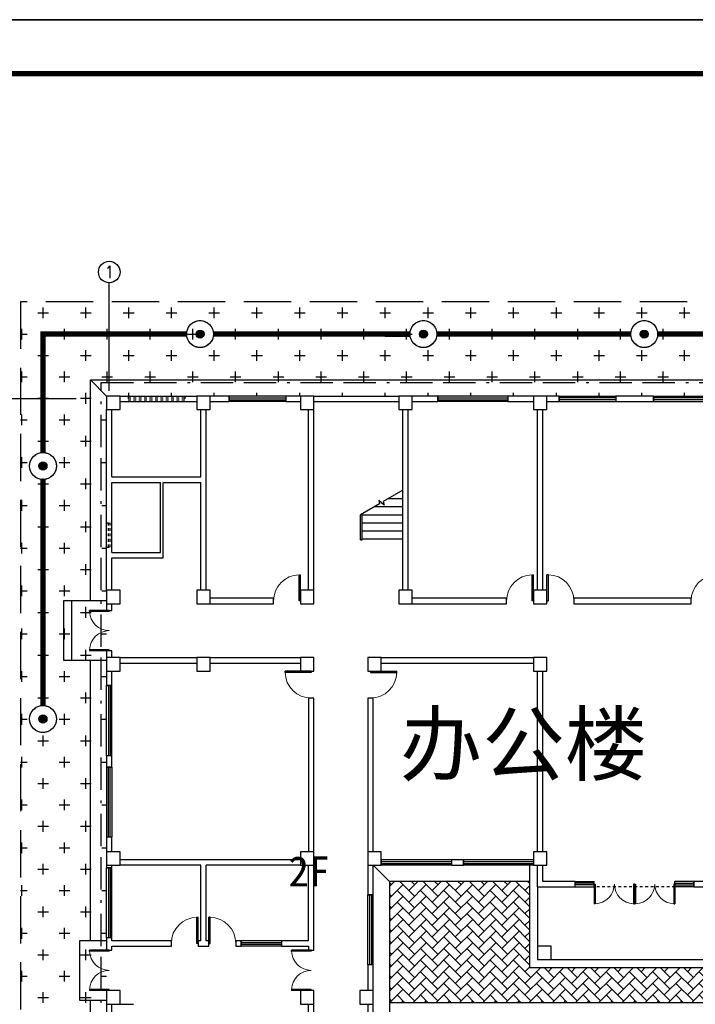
# Model space of a CAD drawing. Extents: x 499396 to 499732, y 3804753 to 3804872.
# Tile 4 of 40: x 499443 to 499468, y 3804835 to 3804872. Entities that reach past the tile are written whole.
import ezdxf
from ezdxf.enums import TextEntityAlignment as Align

# ---------------------------------------------------------------- set-up
doc = ezdxf.new("R2010")
doc.units = 0
for name, pattern in [('CENTER', [2, 1.25, -0.25, 0.25, -0.25]), ('DASH', [0.35, 0.25, -0.1]), ('X8', [18, 6, -2, 6, -2, 0, -2])]:
    doc.linetypes.add(name, pattern=pattern)
doc.layers.get('0').update_dxf_attribs({"linetype": 'CONTINUOUS'})
for name, color, linetype in [('AXIS', 3, 'CONTINUOUS'), ('AXIS_TEXT', 7, 'CONTINUOUS'), ('COLUMN', 9, 'CONTINUOUS'), ('daoluzhongxian', 8, 'CONTINUOUS'), ('DIM_SYMB', 3, 'CONTINUOUS'), ('EQUIP-照明', 3, 'CONTINUOUS'), ('LATRINE', 6, 'CONTINUOUS'), ('PUB_DIM', 3, 'CONTINUOUS'), ('PUB_TITLE', 4, 'CONTINUOUS'), ('RAIL', 163, 'CONTINUOUS'), ('STAIR', 3, 'CONTINUOUS'), ('WALL', 2, 'CONTINUOUS'), ('WINDOW', 4, 'CONTINUOUS'), ('x细线', 135, 'CONTINUOUS'), ('可见线', 3, 'CONTINUOUS'), ('填充', 251, 'CENTER'), ('建筑红线', 1, 'CONTINUOUS'), ('用地红线', 1, 'CONTINUOUS'), ('绿地', 84, 'CONTINUOUS'), ('道路1', 4, 'CONTINUOUS')]:
    doc.layers.add(name, color=color, linetype=linetype)
doc.styles.add('_TCH_AXIS', font='COMPLEX', dxfattribs={"bigfont": 'GBCBIG'})
doc.styles.add('_TEL_DIM', font='SIMPLEX', dxfattribs={"width": 0.8, "height": 3.5, "bigfont": 'HZTXT'})
doc.styles.add('COMPLEX', font='COMPLEX')
doc.styles.add('黑体', font='simhei.ttf')

# ---------------------------------------------------------------- blocks, each defined once
blk = doc.blocks.new('$TCHSYS$WIN2D')
for p, q in [((-0.5, 0.5), (0.5, 0.5)), ((-0.5, 0.5), (-0.5, -0.5)), ((0.5, 0.5), (0.5, -0.5)), ((0.5, 0.167), (-0.5, 0.167)), ((0.5, -0.167), (-0.5, -0.167)), ((-0.5, -0.5), (0.5, -0.5))]:
    blk.add_line(p, q)
blk = doc.blocks.new('$DorLib2D$00000001')
for p, q in [((0.45, 0.975), (0.5, 0.975)), ((0.45, 0), (0.45, 0.975)), ((0.5, 0), (0.5, 0.975)), ((0.5, 0), (0.45, 0))]:
    blk.add_line(p, q)
at = {"lineweight": 13}
blk.add_arc((0.475, 0), 0.975, 91.4693, 180, dxfattribs=at)
blk = doc.blocks.new('$DorLib2D$00000002')
for p, q in [((-0.5, 0), (-0.5, 0.4875)), ((-0.475, 0.4875), (-0.5, 0.4875)), ((-0.475, 0), (-0.475, 0.4875)), ((0.475, 0), (0.475, 0.4875)), ((0.475, 0.4875), (0.5, 0.4875)), ((0.5, 0), (0.5, 0.4875)), ((-0.5, 0), (-0.475, 0)), ((0.5, 0), (0.475, 0))]:
    blk.add_line(p, q)
at = {"lineweight": 13}
for centre, start, end in [((-0.4875, 0), 0, 88.53072), ((0.4875, 0), 91.46928, 180)]:
    blk.add_arc(centre, 0.4875, start, end, dxfattribs=at)
blk = doc.blocks.new('_FZHK')
blk.add_lwpolyline([(-0.5, -0.5), (0.5, -0.5), (0.5, 0.5), (-0.5, 0.5)], close=True)
blk = doc.blocks.new('_AXISO')
blk.add_circle((0, 0), 0.5)
at = {"layer": 'AXIS_TEXT', "style": 'COMPLEX', "width": 1.041667}
blk.add_attdef('A', text='', height=0.56, dxfattribs=at).set_placement((-0.25, -0.28), (0.25, -0.28), align=Align.FIT)
blk = doc.blocks.new('444444444444GGGGGG')
at = {"layer": 'AXIS'}
for p, q in [((745152, 555612), (745152, 559612)), ((775152, 555612), (775152, 559612)), ((743919, 555311), (739919, 555311)), ((775451, 555311), (779451, 555311)), ((745152, 529986), (745152, 525986)), ((775152, 529986), (775152, 525986)), ((743919, 528111), (739919, 528111)), ((775451, 528111), (779451, 528111))]:
    blk.add_line(p, q, dxfattribs=at)
at = {"layer": 'DIM_SYMB'}
for points in [[(755264, 549961, 0, 0, 0), (755264, 551011, 80, 0, 0), (755264, 551311, 0, 0, 0)], [(770764, 549961, 0, 0, 0), (770764, 551011, 80, 0, 0), (770764, 551311, 0, 0, 0)]]:
    blk.add_lwpolyline(points, format="xyseb", dxfattribs=at)
at = {"layer": 'LATRINE'}
for p, q in [((745052, 555411), (744452, 556011)), ((775852, 556011), (775252, 555411)), ((755552, 537411), (754952, 538011)), ((775852, 537411), (775252, 538011)), ((744452, 527411), (745052, 528011)), ((755552, 527411), (754952, 528011))]:
    blk.add_line(p, q, dxfattribs=at)
for points in [[(744452, 547811), (744452, 556011), (775852, 556011), (775852, 548111)], [(744452, 535211), (744452, 545611)], [(775852, 545311), (775852, 537411), (768552, 537411)], [(760752, 537411), (755552, 537411), (755552, 527411), (754702, 527411)], [(744452, 535211), (744452, 536159)], [(752502, 527411), (744452, 527411), (744452, 533009)]]:
    blk.add_lwpolyline(points, dxfattribs=at)
at = {"layer": 'PUB_DIM'}
for p, q in [((775252, 548111), (777652, 548111)), ((777652, 545611), (777652, 548111)), ((775252, 547811), (777352, 547811)), ((777352, 545611), (777352, 547811)), ((775252, 545611), (776152, 545611)), ((775902, 545611), (777412, 545611)), ((777352, 545611), (777652, 545611))]:
    blk.add_line(p, q, dxfattribs=at)
for points in [[(743752, 547811), (743452, 547811), (743452, 545611), (743752, 545611)], [(745052, 547811), (743752, 547811), (743752, 545611), (745052, 545611)], [(760752, 538011), (760752, 534211), (768552, 534211), (768552, 538011)], [(761052, 537211), (761052, 534511), (768252, 534511), (768252, 537211)], [(745052, 535211), (744052, 535211), (744052, 533009), (745052, 533009)], [(752502, 528011), (752502, 526711), (754702, 526711), (754702, 528011)], [(752502, 526711), (752502, 526411), (754702, 526411), (754702, 526711)]]:
    blk.add_lwpolyline(points, dxfattribs=at)
at = {"layer": 'STAIR'}
for p, q in [((756052, 551916), (755325, 551496)), ((756044, 551911), (756052, 551911)), ((756052, 550111), (756052, 551916)), ((771552, 551916), (770825, 551496)), ((771544, 551911), (771552, 551911)), ((771552, 550111), (771552, 551916)), ((755360, 551366), (755154, 551539)), ((755154, 551539), (755187, 551416)), ((755325, 551496), (755360, 551366)), ((755524, 551611), (756052, 551611)), ((770860, 551366), (770654, 551539)), ((770654, 551539), (770687, 551416)), ((770825, 551496), (770860, 551366)), ((771024, 551611), (771552, 551611)), ((755187, 551416), (754477, 551006)), ((755005, 551311), (756052, 551311)), ((770687, 551416), (769977, 551006)), ((770505, 551311), (771552, 551311)), ((754477, 550111), (754477, 551006)), ((754477, 550081), (754477, 551006)), ((754537, 550081), (754537, 551041)), ((754537, 551011), (756052, 551011)), ((769977, 550111), (769977, 551006)), ((769977, 550081), (769977, 551006)), ((770037, 550081), (770037, 551041)), ((770037, 551011), (771552, 551011)), ((754537, 550711), (756052, 550711)), ((754537, 550411), (756052, 550411)), ((770037, 550711), (771552, 550711)), ((770037, 550411), (771552, 550411)), ((754477, 550081), (754537, 550081)), ((754537, 550111), (756052, 550111)), ((769977, 550081), (770037, 550081)), ((770037, 550111), (771552, 550111))]:
    blk.add_line(p, q, dxfattribs=at)
at = {"layer": 'WALL'}
for p, q in [((745552, 555411), (748402, 555411)), ((745552, 555211), (748402, 555211)), ((749602, 555411), (748902, 555411)), ((748902, 555211), (749602, 555211)), ((749602, 555211), (749602, 555411)), ((752252, 555411), (751702, 555411)), ((751702, 555411), (751702, 555211)), ((751702, 555211), (752252, 555211)), ((752752, 555411), (755902, 555411)), ((752752, 555211), (755902, 555211)), ((757352, 555411), (756402, 555411)), ((756402, 555211), (757352, 555211)), ((757352, 555211), (757352, 555411)), ((760902, 555411), (759952, 555411)), ((759952, 555411), (759952, 555211)), ((759952, 555211), (760902, 555211)), ((761852, 555411), (761402, 555411)), ((761402, 555211), (761852, 555211)), ((761852, 555211), (761852, 555411)), ((765352, 555411), (763952, 555411)), ((763952, 555411), (763952, 555211)), ((763952, 555211), (765352, 555211)), ((765352, 555211), (765352, 555411)), ((767752, 555411), (767452, 555411)), ((767452, 555411), (767452, 555211)), ((767452, 555211), (767752, 555211)), ((768252, 555411), (771252, 555411)), ((768252, 555211), (771252, 555211)), ((772352, 555411), (771752, 555411)), ((771752, 555211), (772352, 555211)), ((772352, 555211), (772352, 555411)), ((774752, 555411), (774452, 555411)), ((774452, 555411), (774452, 555211)), ((774452, 555211), (774752, 555211)), ((745052, 552311), (745052, 554911)), ((745252, 552411), (745252, 554911)), ((748552, 552411), (748552, 554911)), ((748752, 552311), (748752, 554911)), ((752552, 548211), (752552, 554911)), ((752752, 548211), (752752, 554911)), ((756052, 548211), (756052, 554911)), ((756252, 548211), (756252, 554911)), ((761052, 548211), (761052, 554911)), ((761252, 548211), (761252, 554911)), ((768052, 548211), (768052, 554911)), ((768252, 548211), (768252, 554911)), ((771552, 548211), (771552, 554911)), ((771752, 548211), (771752, 554911)), ((775052, 554911), (775052, 548211)), ((775252, 554911), (775252, 548211)), ((745052, 549511), (745052, 552311)), ((745252, 552411), (747152, 552411)), ((745252, 552211), (747052, 552211)), ((745252, 549611), (745252, 552211)), ((747052, 549611), (747052, 552211)), ((747152, 552411), (748552, 552411)), ((747152, 552211), (748552, 552211)), ((747152, 549411), (747152, 552211)), ((748552, 548211), (748552, 552211)), ((748752, 548211), (748752, 552311)), ((745052, 548211), (745052, 549511)), ((745252, 549611), (747052, 549611)), ((745252, 548211), (745252, 549411)), ((745252, 549411), (747152, 549411)), ((751252, 547911), (748902, 547911)), ((751252, 547711), (751252, 547911)), ((759902, 547911), (756402, 547911)), ((759902, 547711), (759902, 547911)), ((766752, 547911), (762402, 547911)), ((762402, 547911), (762402, 547711)), ((766752, 547711), (766752, 547911)), ((773739, 547911), (771752, 547911)), ((773739, 547711), (773739, 547911)), ((774752, 547911), (774739, 547911)), ((774739, 547911), (774739, 547711)), ((745052, 547711), (745052, 547461)), ((745052, 547461), (745252, 547461)), ((745252, 547461), (745252, 547711)), ((748902, 547711), (751252, 547711)), ((756402, 547711), (759902, 547711)), ((762402, 547711), (766752, 547711)), ((771752, 547711), (773739, 547711)), ((774739, 547711), (774752, 547711)), ((775052, 547711), (775052, 547461)), ((775052, 547461), (775252, 547461)), ((775252, 547461), (775252, 547711)), ((745252, 545961), (745052, 545961)), ((745052, 545961), (745052, 545711)), ((745252, 545711), (745252, 545961)), ((745552, 545711), (748402, 545711)), ((748902, 545711), (752252, 545711)), ((755252, 545711), (760902, 545711)), ((771402, 545711), (769402, 545711)), ((769402, 545711), (769402, 545511)), ((773752, 545711), (771902, 545711)), ((773752, 545511), (773752, 545711)), ((775252, 545961), (775052, 545961)), ((775052, 545961), (775052, 545711)), ((775252, 545711), (775252, 545961)), ((745552, 545511), (748402, 545511)), ((748902, 545511), (752252, 545511)), ((755252, 545511), (760902, 545511)), ((769402, 545511), (771402, 545511)), ((771902, 545511), (773752, 545511)), ((745052, 545211), (745052, 544672)), ((745252, 544672), (745252, 545211)), ((761052, 538511), (761052, 545211)), ((761252, 538511), (761252, 545211)), ((768052, 538511), (768052, 545211)), ((768252, 538511), (768252, 545211)), ((771552, 538511), (771552, 545211)), ((771752, 538511), (771752, 545211)), ((775052, 545211), (775052, 538511)), ((775252, 545211), (775252, 538511)), ((745052, 544672), (745252, 544672)), ((752752, 544211), (752552, 544211)), ((752552, 544211), (752552, 538511)), ((752752, 538511), (752752, 544211)), ((754952, 544211), (754752, 544211)), ((754752, 544211), (754752, 538511)), ((754952, 538511), (754952, 544211)), ((745252, 542072), (745052, 542072)), ((745052, 542072), (745052, 541651)), ((745252, 541651), (745252, 542072)), ((745052, 541651), (745252, 541651)), ((745252, 539051), (745052, 539051)), ((745052, 539051), (745052, 538511)), ((745252, 538511), (745252, 539051)), ((745052, 538011), (745052, 537911)), ((745252, 537911), (745252, 538011)), ((748652, 538211), (745552, 538211)), ((748552, 538011), (745552, 538011)), ((748552, 535211), (748552, 538011)), ((752252, 538211), (748652, 538211)), ((752252, 538011), (748752, 538011)), ((748752, 535211), (748752, 538011)), ((752552, 535211), (752552, 538011)), ((752752, 535111), (752752, 538011)), ((754752, 538011), (754752, 536911)), ((754952, 536911), (754952, 538011)), ((758302, 538211), (757852, 538211)), ((757852, 538211), (757852, 538011)), ((757852, 538011), (758302, 538011)), ((758302, 538011), (758302, 538211)), ((761052, 537211), (761052, 538011)), ((761252, 537411), (761252, 538011)), ((768052, 537411), (768052, 538011)), ((768252, 537211), (768252, 538011)), ((768702, 538211), (768402, 538211)), ((768402, 538011), (768702, 538011)), ((768702, 538011), (768702, 538211)), ((771402, 538211), (771302, 538211)), ((771302, 538211), (771302, 538011)), ((771302, 538011), (771402, 538011)), ((774752, 538211), (774502, 538211)), ((774502, 538211), (774502, 538011)), ((774502, 538011), (774752, 538011)), ((745052, 537911), (745252, 537911)), ((762452, 537411), (761252, 537411)), ((762452, 537211), (762452, 537411)), ((768052, 537411), (766852, 537411)), ((766852, 537411), (766852, 537211)), ((754752, 536911), (754952, 536911)), ((761052, 537211), (762452, 537211)), ((766852, 537211), (768252, 537211)), ((745252, 535311), (745052, 535311)), ((745052, 535311), (745052, 535111)), ((745052, 535111), (745052, 534861)), ((745252, 535211), (745252, 535311)), ((747457, 535211), (745252, 535211)), ((747457, 535011), (747457, 535211)), ((748552, 535211), (748457, 535211)), ((748457, 535211), (748457, 535011)), ((748847, 535211), (748752, 535211)), ((748847, 535011), (748847, 535211)), ((750047, 535211), (749847, 535211)), ((749847, 535211), (749847, 535011)), ((750047, 535011), (750047, 535211)), ((752552, 535211), (751547, 535211)), ((751547, 535211), (751547, 535011)), ((752752, 534861), (752752, 535111)), ((745052, 534861), (745252, 534861)), ((745252, 534861), (745252, 535011)), ((745252, 535011), (747457, 535011)), ((748457, 535011), (748652, 535011)), ((748652, 535011), (748847, 535011)), ((749847, 535011), (750047, 535011)), ((751547, 535011), (752552, 535011)), ((752552, 535011), (752552, 534861)), ((752552, 534861), (752752, 534861)), ((754952, 534311), (754752, 534311)), ((754752, 534311), (754752, 533361)), ((754952, 533361), (754952, 534311)), ((745052, 532861), (745052, 532011)), ((745252, 532011), (745252, 532861)), ((745552, 532861), (746052, 532861)), ((752552, 528511), (752552, 532861)), ((752752, 528511), (752752, 532861)), ((754752, 532861), (754752, 531911)), ((754952, 531911), (754952, 532861)), ((745052, 532011), (745252, 532011)), ((754752, 531911), (754952, 531911)), ((745252, 529411), (745052, 529411)), ((745052, 529411), (745052, 528511)), ((745252, 528511), (745252, 529411)), ((754952, 529311), (754752, 529311)), ((754752, 529311), (754752, 528511)), ((754952, 528511), (754952, 529311)), ((746052, 528211), (745552, 528211)), ((746052, 528011), (746052, 528211)), ((749152, 528211), (748652, 528211)), ((748652, 528211), (748652, 528011)), ((749152, 528011), (749152, 528211)), ((752252, 528211), (751752, 528211)), ((751752, 528211), (751752, 528011)), ((752852, 528211), (752752, 528211)), ((752852, 528011), (752852, 528211)), ((754452, 528211), (754352, 528211)), ((754352, 528211), (754352, 528011)), ((745552, 528011), (746052, 528011)), ((748652, 528011), (749152, 528011)), ((751752, 528011), (752252, 528011)), ((752752, 528011), (752852, 528011)), ((754352, 528011), (754452, 528011))]:
    blk.add_line(p, q, dxfattribs=at)
at = {"layer": 'WINDOW', "linetype": 'DASH'}
for p, q in [((745852, 555411, 900), (745852, 555211, 900)), ((745852, 555344, 900), (747952, 555344, 900)), ((745852, 555278, 900), (747952, 555278, 900)), ((747952, 555411, 900), (747952, 555211, 900)), ((745052, 550711, 900), (745252, 550711, 900)), ((745119, 549811, 900), (745119, 550711, 900)), ((745185, 549811, 900), (745185, 550711, 900)), ((745052, 549811, 900), (745252, 549811, 900))]:
    blk.add_line(p, q, dxfattribs=at)
at = {"layer": 'x细线'}
blk.add_line((776152, 545611), (777352, 545611), dxfattribs=at)
at = {"layer": '可见线'}
for p, q in [((775982, 545811), (775982, 545811)), ((775252, 545311), (776152, 545311)), ((775902, 545311), (775902, 541911)), ((776152, 545611), (776152, 541911)), ((777352, 545611), (777352, 541911)), ((777602, 545611), (777602, 541911)), ((776152, 542011), (777352, 542011)), ((775902, 541911), (776152, 541911)), ((777352, 541911), (777602, 541911))]:
    blk.add_line(p, q, dxfattribs=at)
at = {"layer": '填充'}
blk.add_line((766152, 537211), (763152, 537211), dxfattribs=at)
at = {"layer": 'AXIS'}
ref = blk.add_blockref('_AXISO', (745152, 560012), dxfattribs=dict(at, xscale=800, yscale=800, zscale=800))
ref.add_attrib('A', '1', dxfattribs={"layer": 'AXIS_TEXT', "ltscale": 10, "height": 449, "style": '_TCH_AXIS', "width": 1.736434}).set_placement((744985, 559788), (745319, 559788), align=Align.FIT)
ref = blk.add_blockref('_AXISO', (775152, 560012), dxfattribs=dict(at, xscale=800, yscale=800, zscale=800))
ref.add_attrib('A', '2', dxfattribs={"layer": 'AXIS_TEXT', "ltscale": 10, "height": 451, "style": '_TCH_AXIS', "width": 1.103448}).set_placement((774986, 559787), (775318, 559787), align=Align.FIT)
ref = blk.add_blockref('_AXISO', (739519, 555311), dxfattribs=dict(at, xscale=800, yscale=800, zscale=800))
ref.add_attrib('A', 'G', dxfattribs={"layer": 'AXIS_TEXT', "ltscale": 10, "height": 452, "style": '_TCH_AXIS', "width": 0.853333}).set_placement((739354, 555085), (739685, 555085), align=Align.FIT)
ref = blk.add_blockref('_AXISO', (779851, 555311), dxfattribs=dict(at, xscale=800, yscale=800, zscale=800))
ref.add_attrib('A', 'G', dxfattribs={"layer": 'AXIS_TEXT', "ltscale": 10, "height": 452, "style": '_TCH_AXIS', "width": 0.853333}).set_placement((779686, 555085), (780016, 555085), align=Align.FIT)
ref = blk.add_blockref('_AXISO', (739519, 528111), dxfattribs=dict(at, xscale=800, yscale=800, zscale=800))
ref.add_attrib('A', 'A', dxfattribs={"layer": 'AXIS_TEXT', "ltscale": 10, "height": 450, "style": '_TCH_AXIS', "width": 0.863198}).set_placement((739353, 527886), (739686, 527886), align=Align.FIT)
ref = blk.add_blockref('_AXISO', (779851, 528111), dxfattribs=dict(at, xscale=800, yscale=800, zscale=800))
ref.add_attrib('A', 'A', dxfattribs={"layer": 'AXIS_TEXT', "ltscale": 10, "height": 450, "style": '_TCH_AXIS', "width": 0.863198}).set_placement((779685, 527886), (780018, 527886), align=Align.FIT)
ref = blk.add_blockref('_AXISO', (745152, 525586), dxfattribs=dict(at, xscale=800, yscale=800, zscale=800))
ref.add_attrib('A', '1', dxfattribs={"layer": 'AXIS_TEXT', "ltscale": 10, "height": 449, "style": '_TCH_AXIS', "width": 1.736434}).set_placement((744985, 525362), (745319, 525362), align=Align.FIT)
ref = blk.add_blockref('_AXISO', (775152, 525586), dxfattribs=dict(at, xscale=800, yscale=800, zscale=800))
ref.add_attrib('A', '9', dxfattribs={"layer": 'AXIS_TEXT', "ltscale": 10, "height": 453, "style": '_TCH_AXIS', "width": 1.090909}).set_placement((774987, 525360), (775317, 525360), align=Align.FIT)
at = {"layer": 'COLUMN', "xscale": 500, "yscale": 500, "zscale": 500}
for p in [(745302, 555161), (748652, 555161), (752502, 555161), (756152, 555161), (761152, 555161), (768002, 555161), (771502, 555161), (775002, 555161), (745302, 547961), (748652, 547961), (752502, 547961), (756152, 547961), (761152, 547961), (768002, 547961), (771502, 547961), (775002, 547961), (745302, 545461), (748652, 545461), (752502, 545461), (755002, 545461), (761152, 545461), (768152, 545461), (771652, 545461), (775002, 545461), (745302, 538261), (752502, 538261), (755002, 538261), (761152, 538261), (768152, 538261), (771652, 538261), (775002, 538261), (761302, 534761), (768002, 534761), (745302, 533111), (752502, 533111), (754702, 533111), (745302, 528261), (752502, 528261), (754702, 528261)]:
    blk.add_blockref('_FZHK', p, dxfattribs=at)
at = {"layer": 'WINDOW'}
for name, p, xscale, yscale, zscale in [('$TCHSYS$WIN2D', (750652, 555311), -2100, 200, -2100), ('$TCHSYS$WIN2D', (758652, 555311), -2600, 200, -2600), ('$TCHSYS$WIN2D', (762902, 555311), 2100, 200, 2100), ('$TCHSYS$WIN2D', (766402, 555311), 2100, 200, 2100), ('$TCHSYS$WIN2D', (773402, 555311), -2100, 200, -2100), ('$DorLib2D$00000001', (751752, 547811), 1000, 1000, 1000), ('$DorLib2D$00000001', (760402, 547811), 1000, 1000, 1000), ('$DorLib2D$00000001', (761902, 547811), -1000, 1000, -1000), ('$DorLib2D$00000001', (767252, 547811), 1000, 1000, 1000), ('$DorLib2D$00000001', (774239, 547811), 1000, 1000, 1000), ('$DorLib2D$00000001', (768902, 545611), -1000, -1000, -1000), ('$DorLib2D$00000001', (774252, 545611), 1000, -1000, 1000)]:
    blk.add_blockref(name, p, dxfattribs=dict(at, xscale=xscale, yscale=yscale, zscale=zscale))
for name, p, xscale, yscale, zscale, rotation in [('$DorLib2D$00000002', (745152, 546711), -1500, 1500, -1500, 90), ('$DorLib2D$00000002', (775152, 546711), 1500, 1500, 1500, 270), ('$DorLib2D$00000001', (752652, 544711), 1000, 1000, 1000, 90), ('$DorLib2D$00000001', (754852, 544711), 1000, -1000, 1000, 90), ('$TCHSYS$WIN2D', (745152, 543372), 2600, -200, 2600, 90), ('$TCHSYS$WIN2D', (745152, 540351), -2600, -200, -2600, 90), ('$TCHSYS$WIN2D', (756552, 538111), 2600, -200, 2600, 180), ('$TCHSYS$WIN2D', (759602, 538111), 2600, -200, 2600, 180), ('$TCHSYS$WIN2D', (770002, 538111), 2600, -200, 2600, 180), ('$TCHSYS$WIN2D', (773202, 538111), 2600, -200, 2600, 180), ('$TCHSYS$WIN2D', (745152, 536611), 2600, -200, 2600, 90), ('$TCHSYS$WIN2D', (762802, 537311), -700.0000000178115, 200, -700.0000000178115, 180), ('$DorLib2D$00000002', (763902, 537311), -1500, 1500, -1500, 180), ('$DorLib2D$00000002', (765402, 537311), 1500, 1500, 1500, 180), ('$TCHSYS$WIN2D', (766502, 537311), 700.0000000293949, 200, 700.0000000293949, 180), ('$TCHSYS$WIN2D', (754852, 535611), 2600, -200, 2600, 90), ('$DorLib2D$00000001', (747957, 535111), -1000, -1000, -1000, 180), ('$DorLib2D$00000001', (749347, 535111), 1000, -1000, 1000, 180), ('$TCHSYS$WIN2D', (750797, 535111), 1500, -200, 1500, 180), ('$DorLib2D$00000002', (745152, 534111), -1500, 1500, -1500, 90), ('$DorLib2D$00000002', (752652, 534111), -1500, 1500, -1500, 90), ('$TCHSYS$WIN2D', (745152, 530711), 2600, -200, 2600, 90), ('$TCHSYS$WIN2D', (754852, 530611), 2600, -200, 2600, 90), ('$TCHSYS$WIN2D', (747352, 528111), 2600, -200, 2600, 180), ('$TCHSYS$WIN2D', (750452, 528111), 2600, -200, 2600, 180), ('$DorLib2D$00000002', (753602, 528111), -1500, 1500, -1500, 180)]:
    blk.add_blockref(name, p, dxfattribs=dict(at, xscale=xscale, yscale=yscale, zscale=zscale, rotation=rotation))
blk = doc.blocks.new('wrtgtg')
at = {"layer": 'PUB_TITLE'}
blk.add_line((-75296, 53559), (8804, 53559), dxfattribs=at)
blk.add_lwpolyline([(-75296, -5841), (8804, -5841), (8804, 53559), (-75296, 53559)], close=True, dxfattribs=at)
at = {"layer": 'PUB_TITLE', "const_width": 100}
blk.add_lwpolyline([(-72796, -4841), (7804, -4841), (7804, 52559), (-72796, 52559)], close=True, dxfattribs=at)

msp = doc.modelspace()

# ---------------------------------------------------------------- hatches: boundary and pattern name
at = {"layer": 'RAIL', "linetype": 'Continuous', "ltscale": 10}
h = msp.add_hatch(dxfattribs=at)
h.set_pattern_fill('AR-HBONE', color=256, scale=0.5)
h.set_pattern_definition([(45, (116.5648, -2.0187), (3e-17, 0.431052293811), [0.9144, -0.3048]), (135, (116.78032, -1.80318), (3e-17, 0.431052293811), [0.9144, -0.3048])])
h.paths.add_polyline_path([(499476.604, 3804840.015), (499469.304, 3804840.015), (499469.304, 3804836.815), (499461.504, 3804836.815), (499461.504, 3804840.015), (499456.304, 3804840.015), (499456.304, 3804835.515), (499476.604, 3804835.515)])

# ---------------------------------------------------------------- linework, layer by layer
at = {"linetype": 'Continuous', "ltscale": 10, "const_width": 0.2, "flags": 128}
for points in [[(499443.443, 3804855.922), (499443.443, 3804860.314), (499448.776, 3804860.314)], [(499457.068, 3804860.313), (499449.776, 3804860.314)], [(499465.263, 3804860.314), (499458.068, 3804860.314)], [(499473.123, 3804860.314), (499466.263, 3804860.314)], [(499443.443, 3804846.538), (499443.443, 3804854.922)]]:
    msp.add_lwpolyline(points, dxfattribs=at)
at = {"layer": 'EQUIP-照明', "const_width": 0.04}
for points in [[(499449.776, 3804860.314, -1), (499448.776, 3804860.314, -1), (499449.776, 3804860.314, -2.322369)], [(499458.068, 3804860.314, -1), (499457.068, 3804860.314, -1), (499458.068, 3804860.314, -2.322369)], [(499466.263, 3804860.314, -1), (499465.263, 3804860.314, -1), (499466.263, 3804860.314, -2.322369)], [(499443.943, 3804855.422, -1), (499442.943, 3804855.422, -1), (499443.943, 3804855.422, -2.322369)], [(499443.943, 3804846.038, -1), (499442.943, 3804846.038, -1), (499443.943, 3804846.038, -2.322369)]]:
    msp.add_lwpolyline(points, format="xyb", dxfattribs=at)
at = {"layer": 'EQUIP-照明'}
for centre, radius in [((499449.276, 3804860.314), 0.5), ((499457.568, 3804860.314), 0.5), ((499465.763, 3804860.314), 0.5), ((499449.276, 3804860.314), 0.15), ((499457.568, 3804860.314), 0.15), ((499465.763, 3804860.314), 0.15), ((499443.443, 3804855.422), 0.5), ((499443.443, 3804855.422), 0.15), ((499443.443, 3804846.038), 0.5), ((499443.443, 3804846.038), 0.15)]:
    msp.add_circle(centre, radius, dxfattribs=at)
for points in [[(499449.201, 3804860.444), (499449.351, 3804860.444), (499449.146, 3804860.389), (499449.406, 3804860.389)], [(499449.276, 3804860.464), (499449.276, 3804860.464), (499449.201, 3804860.444), (499449.351, 3804860.444)], [(499457.493, 3804860.444), (499457.643, 3804860.444), (499457.438, 3804860.389), (499457.697, 3804860.389)], [(499457.568, 3804860.464), (499457.568, 3804860.464), (499457.493, 3804860.444), (499457.643, 3804860.444)], [(499465.688, 3804860.444), (499465.838, 3804860.444), (499465.633, 3804860.389), (499465.893, 3804860.389)], [(499465.763, 3804860.464), (499465.763, 3804860.464), (499465.688, 3804860.444), (499465.838, 3804860.444)], [(499449.146, 3804860.389), (499449.406, 3804860.389), (499449.126, 3804860.314), (499449.426, 3804860.314)], [(499449.146, 3804860.239), (499449.406, 3804860.239), (499449.126, 3804860.314), (499449.426, 3804860.314)], [(499449.201, 3804860.185), (499449.351, 3804860.185), (499449.146, 3804860.239), (499449.406, 3804860.239)], [(499449.276, 3804860.164), (499449.276, 3804860.164), (499449.201, 3804860.185), (499449.351, 3804860.185)], [(499457.438, 3804860.389), (499457.697, 3804860.389), (499457.418, 3804860.314), (499457.718, 3804860.314)], [(499457.438, 3804860.239), (499457.697, 3804860.239), (499457.418, 3804860.314), (499457.718, 3804860.314)], [(499457.493, 3804860.185), (499457.643, 3804860.185), (499457.438, 3804860.239), (499457.697, 3804860.239)], [(499457.568, 3804860.164), (499457.568, 3804860.164), (499457.493, 3804860.185), (499457.643, 3804860.185)], [(499465.633, 3804860.389), (499465.893, 3804860.389), (499465.613, 3804860.314), (499465.913, 3804860.314)], [(499465.633, 3804860.239), (499465.893, 3804860.239), (499465.613, 3804860.314), (499465.913, 3804860.314)], [(499465.688, 3804860.185), (499465.838, 3804860.185), (499465.633, 3804860.239), (499465.893, 3804860.239)], [(499465.763, 3804860.164), (499465.763, 3804860.164), (499465.688, 3804860.185), (499465.838, 3804860.185)], [(499443.313, 3804855.497), (499443.573, 3804855.497), (499443.293, 3804855.422), (499443.593, 3804855.422)], [(499443.313, 3804855.347), (499443.573, 3804855.347), (499443.293, 3804855.422), (499443.593, 3804855.422)], [(499443.368, 3804855.552), (499443.518, 3804855.552), (499443.313, 3804855.497), (499443.573, 3804855.497)], [(499443.368, 3804855.292), (499443.518, 3804855.292), (499443.313, 3804855.347), (499443.573, 3804855.347)], [(499443.443, 3804855.572), (499443.443, 3804855.572), (499443.368, 3804855.552), (499443.518, 3804855.552)], [(499443.443, 3804855.272), (499443.443, 3804855.272), (499443.368, 3804855.292), (499443.518, 3804855.292)], [(499443.313, 3804846.113), (499443.573, 3804846.113), (499443.293, 3804846.038), (499443.593, 3804846.038)], [(499443.313, 3804845.963), (499443.573, 3804845.963), (499443.293, 3804846.038), (499443.593, 3804846.038)], [(499443.368, 3804846.167), (499443.518, 3804846.167), (499443.313, 3804846.113), (499443.573, 3804846.113)], [(499443.368, 3804845.908), (499443.518, 3804845.908), (499443.313, 3804845.963), (499443.573, 3804845.963)], [(499443.443, 3804846.188), (499443.443, 3804846.188), (499443.368, 3804846.167), (499443.518, 3804846.167)], [(499443.443, 3804845.888), (499443.443, 3804845.888), (499443.368, 3804845.908), (499443.518, 3804845.908)]]:
    msp.add_solid(points, dxfattribs=at)
at = {"layer": '建筑红线', "linetype": 'X8', "ltscale": 0.2}
for p, q in [((499445.604, 3804817.515), (499445.604, 3804858.515)), ((499445.604, 3804858.515), (499476.131, 3804858.515))]:
    msp.add_line(p, q, dxfattribs=at)
at = {"layer": '用地红线', "linetype": 'DASH', "ltscale": 7}
for p, q in [((499442.604, 3804861.515), (499442.604, 3804814.515)), ((499479.604, 3804861.515), (499442.604, 3804861.515)), ((499442.604, 3804861.515), (499442.604, 3804861.515))]:
    msp.add_line(p, q, dxfattribs=at)
at = {"layer": '绿地', "linetype": 'Continuous'}
for p, q in [((499443.451, 3804860.908), (499443.451, 3804861.305)), ((499445.038, 3804860.908), (499445.038, 3804861.305)), ((499446.626, 3804860.908), (499446.626, 3804861.305)), ((499448.213, 3804860.908), (499448.213, 3804861.305)), ((499449.801, 3804860.908), (499449.801, 3804861.305)), ((499451.388, 3804860.908), (499451.388, 3804861.305)), ((499452.976, 3804860.908), (499452.976, 3804861.305)), ((499454.563, 3804860.908), (499454.563, 3804861.305)), ((499456.151, 3804860.908), (499456.151, 3804861.305)), ((499457.738, 3804860.908), (499457.738, 3804861.305)), ((499459.326, 3804860.908), (499459.326, 3804861.305)), ((499460.913, 3804860.908), (499460.913, 3804861.305)), ((499462.501, 3804860.908), (499462.501, 3804861.305)), ((499464.088, 3804860.908), (499464.088, 3804861.305)), ((499465.676, 3804860.908), (499465.676, 3804861.305)), ((499467.263, 3804860.908), (499467.263, 3804861.305)), ((499443.252, 3804861.107), (499443.649, 3804861.107)), ((499444.84, 3804861.107), (499445.237, 3804861.107)), ((499446.427, 3804861.107), (499446.824, 3804861.107)), ((499448.015, 3804861.107), (499448.412, 3804861.107)), ((499449.602, 3804861.107), (499449.999, 3804861.107)), ((499451.19, 3804861.107), (499451.587, 3804861.107)), ((499452.777, 3804861.107), (499453.174, 3804861.107)), ((499454.365, 3804861.107), (499454.762, 3804861.107)), ((499455.952, 3804861.107), (499456.349, 3804861.107)), ((499457.54, 3804861.107), (499457.937, 3804861.107)), ((499459.127, 3804861.107), (499459.524, 3804861.107)), ((499460.715, 3804861.107), (499461.112, 3804861.107)), ((499462.302, 3804861.107), (499462.699, 3804861.107)), ((499463.89, 3804861.107), (499464.287, 3804861.107)), ((499465.477, 3804861.107), (499465.874, 3804861.107)), ((499467.065, 3804861.107), (499467.462, 3804861.107)), ((499442.657, 3804860.115), (499442.657, 3804860.512)), ((499444.244, 3804860.115), (499444.244, 3804860.512)), ((499445.832, 3804860.115), (499445.832, 3804860.512)), ((499447.419, 3804860.115), (499447.419, 3804860.512)), ((499449.007, 3804860.115), (499449.007, 3804860.512)), ((499450.594, 3804860.115), (499450.594, 3804860.512)), ((499452.182, 3804860.115), (499452.182, 3804860.512)), ((499453.769, 3804860.115), (499453.769, 3804860.512)), ((499455.357, 3804860.115), (499455.357, 3804860.512)), ((499456.944, 3804860.115), (499456.944, 3804860.512)), ((499458.532, 3804860.115), (499458.532, 3804860.512)), ((499460.119, 3804860.115), (499460.119, 3804860.512)), ((499461.707, 3804860.115), (499461.707, 3804860.512)), ((499463.294, 3804860.115), (499463.294, 3804860.512)), ((499464.882, 3804860.115), (499464.882, 3804860.512)), ((499466.469, 3804860.115), (499466.469, 3804860.512)), ((499442.604, 3804860.313), (499442.855, 3804860.313)), ((499444.046, 3804860.313), (499444.443, 3804860.313)), ((499445.633, 3804860.313), (499446.03, 3804860.313)), ((499447.221, 3804860.313), (499447.618, 3804860.313)), ((499448.808, 3804860.313), (499449.205, 3804860.313)), ((499450.396, 3804860.313), (499450.793, 3804860.313)), ((499451.983, 3804860.313), (499452.38, 3804860.313)), ((499453.571, 3804860.313), (499453.968, 3804860.313)), ((499455.158, 3804860.313), (499455.555, 3804860.313)), ((499456.746, 3804860.313), (499457.143, 3804860.313)), ((499458.333, 3804860.313), (499458.73, 3804860.313)), ((499459.921, 3804860.313), (499460.318, 3804860.313)), ((499461.508, 3804860.313), (499461.905, 3804860.313)), ((499463.096, 3804860.313), (499463.493, 3804860.313)), ((499464.683, 3804860.313), (499465.08, 3804860.313)), ((499466.271, 3804860.313), (499466.668, 3804860.313)), ((499443.451, 3804859.321), (499443.451, 3804859.718)), ((499445.038, 3804859.321), (499445.038, 3804859.718)), ((499446.626, 3804859.321), (499446.626, 3804859.718)), ((499448.213, 3804859.321), (499448.213, 3804859.718)), ((499449.801, 3804859.321), (499449.801, 3804859.718)), ((499451.388, 3804859.321), (499451.388, 3804859.718)), ((499452.976, 3804859.321), (499452.976, 3804859.718)), ((499454.563, 3804859.321), (499454.563, 3804859.718)), ((499456.151, 3804859.321), (499456.151, 3804859.718)), ((499457.738, 3804859.321), (499457.738, 3804859.718)), ((499459.326, 3804859.321), (499459.326, 3804859.718)), ((499460.913, 3804859.321), (499460.913, 3804859.718)), ((499462.501, 3804859.321), (499462.501, 3804859.718)), ((499464.088, 3804859.321), (499464.088, 3804859.718)), ((499465.676, 3804859.321), (499465.676, 3804859.718)), ((499467.263, 3804859.321), (499467.263, 3804859.718)), ((499443.252, 3804859.519), (499443.649, 3804859.519)), ((499444.84, 3804859.519), (499445.237, 3804859.519)), ((499446.427, 3804859.519), (499446.824, 3804859.519)), ((499448.015, 3804859.519), (499448.412, 3804859.519)), ((499449.602, 3804859.519), (499449.999, 3804859.519)), ((499451.19, 3804859.519), (499451.587, 3804859.519)), ((499452.777, 3804859.519), (499453.174, 3804859.519)), ((499454.365, 3804859.519), (499454.762, 3804859.519)), ((499455.952, 3804859.519), (499456.349, 3804859.519)), ((499457.54, 3804859.519), (499457.937, 3804859.519)), ((499459.127, 3804859.519), (499459.524, 3804859.519)), ((499460.715, 3804859.519), (499461.112, 3804859.519)), ((499462.302, 3804859.519), (499462.699, 3804859.519)), ((499463.89, 3804859.519), (499464.287, 3804859.519)), ((499465.477, 3804859.519), (499465.874, 3804859.519)), ((499467.065, 3804859.519), (499467.462, 3804859.519)), ((499442.604, 3804858.726), (499442.855, 3804858.726)), ((499442.657, 3804858.527), (499442.657, 3804858.924)), ((499444.046, 3804858.726), (499444.443, 3804858.726)), ((499444.244, 3804858.527), (499444.244, 3804858.924)), ((499445.633, 3804858.726), (499446.03, 3804858.726)), ((499445.832, 3804858.527), (499445.832, 3804858.924)), ((499447.221, 3804858.726), (499447.618, 3804858.726)), ((499447.419, 3804858.527), (499447.419, 3804858.924)), ((499448.808, 3804858.726), (499449.205, 3804858.726)), ((499449.007, 3804858.527), (499449.007, 3804858.924)), ((499450.396, 3804858.726), (499450.793, 3804858.726)), ((499450.594, 3804858.527), (499450.594, 3804858.924)), ((499451.983, 3804858.726), (499452.38, 3804858.726)), ((499452.182, 3804858.527), (499452.182, 3804858.924)), ((499453.571, 3804858.726), (499453.968, 3804858.726)), ((499453.769, 3804858.527), (499453.769, 3804858.924)), ((499455.158, 3804858.726), (499455.555, 3804858.726)), ((499455.357, 3804858.527), (499455.357, 3804858.924)), ((499456.746, 3804858.726), (499457.143, 3804858.726)), ((499456.944, 3804858.527), (499456.944, 3804858.924)), ((499458.333, 3804858.726), (499458.73, 3804858.726)), ((499458.532, 3804858.527), (499458.532, 3804858.924)), ((499459.921, 3804858.726), (499460.318, 3804858.726)), ((499460.119, 3804858.527), (499460.119, 3804858.924)), ((499461.508, 3804858.726), (499461.905, 3804858.726)), ((499461.707, 3804858.527), (499461.707, 3804858.924)), ((499463.096, 3804858.726), (499463.493, 3804858.726)), ((499463.294, 3804858.527), (499463.294, 3804858.924)), ((499464.683, 3804858.726), (499465.08, 3804858.726)), ((499464.882, 3804858.527), (499464.882, 3804858.924)), ((499466.271, 3804858.726), (499466.668, 3804858.726)), ((499466.469, 3804858.527), (499466.469, 3804858.924)), ((499443.252, 3804857.932), (499443.649, 3804857.932)), ((499443.451, 3804857.733), (499443.451, 3804858.13)), ((499444.84, 3804857.932), (499445.237, 3804857.932)), ((499445.038, 3804857.733), (499445.038, 3804858.13)), ((499446.626, 3804858.015), (499446.626, 3804858.13)), ((499448.213, 3804858.015), (499448.213, 3804858.13)), ((499449.801, 3804858.015), (499449.801, 3804858.13)), ((499451.388, 3804858.015), (499451.388, 3804858.13)), ((499452.976, 3804858.015), (499452.976, 3804858.13)), ((499454.563, 3804858.015), (499454.563, 3804858.13)), ((499456.151, 3804858.015), (499456.151, 3804858.13)), ((499457.738, 3804858.015), (499457.738, 3804858.13)), ((499459.326, 3804858.015), (499459.326, 3804858.13)), ((499460.913, 3804858.015), (499460.913, 3804858.13)), ((499462.501, 3804858.015), (499462.501, 3804858.13)), ((499464.088, 3804858.015), (499464.088, 3804858.13)), ((499465.676, 3804858.015), (499465.676, 3804858.13)), ((499467.263, 3804858.015), (499467.263, 3804858.13)), ((499442.657, 3804856.94), (499442.657, 3804857.337)), ((499444.244, 3804856.94), (499444.244, 3804857.337)), ((499442.604, 3804857.138), (499442.855, 3804857.138)), ((499444.046, 3804857.138), (499444.443, 3804857.138)), ((499445.633, 3804857.138), (499445.804, 3804857.138)), ((499443.451, 3804856.146), (499443.451, 3804856.543)), ((499445.038, 3804856.146), (499445.038, 3804856.543)), ((499443.252, 3804856.344), (499443.649, 3804856.344)), ((499444.84, 3804856.344), (499445.237, 3804856.344)), ((499442.657, 3804855.352), (499442.657, 3804855.749)), ((499444.244, 3804855.352), (499444.244, 3804855.749)), ((499442.604, 3804855.551), (499442.855, 3804855.551)), ((499444.046, 3804855.551), (499444.443, 3804855.551)), ((499445.633, 3804855.551), (499445.804, 3804855.551)), ((499443.252, 3804854.757), (499443.649, 3804854.757)), ((499443.451, 3804854.558), (499443.451, 3804854.955)), ((499444.84, 3804854.757), (499445.237, 3804854.757)), ((499445.038, 3804854.558), (499445.038, 3804854.955)), ((499442.604, 3804853.963), (499442.855, 3804853.963)), ((499442.657, 3804853.765), (499442.657, 3804854.162)), ((499444.046, 3804853.963), (499444.443, 3804853.963)), ((499444.244, 3804853.765), (499444.244, 3804854.162)), ((499445.633, 3804853.963), (499445.804, 3804853.963)), ((499443.252, 3804853.169), (499443.649, 3804853.169)), ((499443.451, 3804852.971), (499443.451, 3804853.368)), ((499444.84, 3804853.169), (499445.237, 3804853.169)), ((499445.038, 3804852.971), (499445.038, 3804853.368)), ((499442.657, 3804852.177), (499442.657, 3804852.574)), ((499444.244, 3804852.177), (499444.244, 3804852.574)), ((499442.604, 3804852.376), (499442.855, 3804852.376)), ((499444.046, 3804852.376), (499444.443, 3804852.376)), ((499445.633, 3804852.376), (499445.804, 3804852.376)), ((499443.451, 3804851.383), (499443.451, 3804851.78)), ((499445.038, 3804851.383), (499445.038, 3804851.78)), ((499443.252, 3804851.582), (499443.649, 3804851.582)), ((499444.84, 3804851.582), (499445.237, 3804851.582)), ((499442.657, 3804850.59), (499442.657, 3804850.987)), ((499444.244, 3804850.59), (499444.244, 3804850.987)), ((499442.604, 3804850.788), (499442.855, 3804850.788)), ((499444.046, 3804850.788), (499444.443, 3804850.788)), ((499445.633, 3804850.788), (499445.804, 3804850.788)), ((499443.252, 3804849.994), (499443.649, 3804849.994)), ((499443.451, 3804849.796), (499443.451, 3804850.193)), ((499444.84, 3804849.994), (499445.237, 3804849.994)), ((499445.038, 3804849.796), (499445.038, 3804850.193)), ((499442.604, 3804849.201), (499442.855, 3804849.201)), ((499442.657, 3804849.002), (499442.657, 3804849.399)), ((499444.046, 3804849.201), (499444.443, 3804849.201)), ((499444.244, 3804849.002), (499444.244, 3804849.399)), ((499445.633, 3804849.201), (499445.804, 3804849.201)), ((499443.252, 3804848.407), (499443.649, 3804848.407)), ((499443.451, 3804848.208), (499443.451, 3804848.605)), ((499444.84, 3804848.407), (499445.237, 3804848.407)), ((499445.038, 3804848.208), (499445.038, 3804848.605)), ((499442.657, 3804847.415), (499442.657, 3804847.812)), ((499444.244, 3804847.415), (499444.244, 3804847.812)), ((499442.604, 3804847.613), (499442.855, 3804847.613)), ((499444.046, 3804847.613), (499444.443, 3804847.613)), ((499445.633, 3804847.613), (499445.804, 3804847.613)), ((499443.451, 3804846.621), (499443.451, 3804847.018)), ((499445.038, 3804846.621), (499445.038, 3804847.018)), ((499443.252, 3804846.819), (499443.649, 3804846.819)), ((499444.84, 3804846.819), (499445.237, 3804846.819)), ((499442.657, 3804845.827), (499442.657, 3804846.224)), ((499444.244, 3804845.827), (499444.244, 3804846.224)), ((499442.604, 3804846.026), (499442.855, 3804846.026)), ((499444.046, 3804846.026), (499444.443, 3804846.026)), ((499445.633, 3804846.026), (499445.804, 3804846.026)), ((499443.252, 3804845.232), (499443.649, 3804845.232)), ((499443.451, 3804845.033), (499443.451, 3804845.43)), ((499444.84, 3804845.232), (499445.237, 3804845.232)), ((499445.038, 3804845.033), (499445.038, 3804845.43)), ((499442.604, 3804844.438), (499442.855, 3804844.438)), ((499442.657, 3804844.24), (499442.657, 3804844.637)), ((499444.046, 3804844.438), (499444.443, 3804844.438)), ((499444.244, 3804844.24), (499444.244, 3804844.637)), ((499445.633, 3804844.438), (499445.804, 3804844.438)), ((499443.252, 3804843.644), (499443.649, 3804843.644)), ((499443.451, 3804843.446), (499443.451, 3804843.843)), ((499444.84, 3804843.644), (499445.237, 3804843.644)), ((499445.038, 3804843.446), (499445.038, 3804843.843)), ((499442.657, 3804842.652), (499442.657, 3804843.049)), ((499444.244, 3804842.652), (499444.244, 3804843.049)), ((499442.604, 3804842.851), (499442.855, 3804842.851)), ((499444.046, 3804842.851), (499444.443, 3804842.851)), ((499445.633, 3804842.851), (499445.804, 3804842.851)), ((499443.451, 3804841.858), (499443.451, 3804842.255)), ((499445.038, 3804841.858), (499445.038, 3804842.255)), ((499443.252, 3804842.057), (499443.649, 3804842.057)), ((499444.84, 3804842.057), (499445.237, 3804842.057)), ((499442.657, 3804841.065), (499442.657, 3804841.462)), ((499444.244, 3804841.065), (499444.244, 3804841.462)), ((499442.604, 3804841.263), (499442.855, 3804841.263)), ((499444.046, 3804841.263), (499444.443, 3804841.263)), ((499445.633, 3804841.263), (499445.804, 3804841.263)), ((499443.252, 3804840.469), (499443.649, 3804840.469)), ((499443.451, 3804840.271), (499443.451, 3804840.668)), ((499444.84, 3804840.469), (499445.237, 3804840.469)), ((499445.038, 3804840.271), (499445.038, 3804840.668)), ((499442.604, 3804839.676), (499442.855, 3804839.676)), ((499442.657, 3804839.477), (499442.657, 3804839.874)), ((499444.046, 3804839.676), (499444.443, 3804839.676)), ((499444.244, 3804839.477), (499444.244, 3804839.874)), ((499445.633, 3804839.676), (499445.804, 3804839.676)), ((499443.451, 3804838.683), (499443.451, 3804839.08)), ((499445.038, 3804838.683), (499445.038, 3804839.08)), ((499443.252, 3804838.882), (499443.649, 3804838.882)), ((499444.84, 3804838.882), (499445.237, 3804838.882)), ((499442.657, 3804837.89), (499442.657, 3804838.287)), ((499444.244, 3804837.89), (499444.244, 3804838.287)), ((499442.604, 3804838.088), (499442.855, 3804838.088)), ((499444.046, 3804838.088), (499444.443, 3804838.088)), ((499445.633, 3804838.088), (499445.804, 3804838.088)), ((499443.451, 3804837.096), (499443.451, 3804837.493)), ((499445.038, 3804837.096), (499445.038, 3804837.493)), ((499443.252, 3804837.294), (499443.649, 3804837.294)), ((499444.84, 3804837.294), (499445.237, 3804837.294)), ((499442.604, 3804836.501), (499442.855, 3804836.501)), ((499442.657, 3804836.302), (499442.657, 3804836.699)), ((499444.046, 3804836.501), (499444.443, 3804836.501)), ((499444.244, 3804836.302), (499444.244, 3804836.699)), ((499445.633, 3804836.501), (499445.804, 3804836.501)), ((499443.252, 3804835.707), (499443.649, 3804835.707)), ((499443.451, 3804835.508), (499443.451, 3804835.905)), ((499444.84, 3804835.707), (499445.237, 3804835.707)), ((499445.038, 3804835.508), (499445.038, 3804835.905))]:
    msp.add_line(p, q, dxfattribs=at)
at = {"layer": '道路1', "linetype": 'Continuous'}
msp.add_line((499478.283, 3804835.515), (499456.304, 3804835.515), dxfattribs=at)

# ---------------------------------------------------------------- block references
at = {"xscale": 0.002, "yscale": 0.002, "zscale": 0.002}
msp.add_blockref('wrtgtg', (499546.311, 3804764.859), dxfattribs=at)
at = {"layer": 'WALL', "xscale": 0.001, "yscale": 0.001, "zscale": 0.001}
msp.add_blockref('444444444444GGGGGG', (498700.752, 3804302.604), dxfattribs=at)

# ---------------------------------------------------------------- texts
at = {"layer": 'daoluzhongxian', "color": 0, "style": '黑体'}
for s, height, p in [('办公楼', 2.2453, (499456.689, 3804843.983)), ('2F', 1.1227, (499452.556, 3804839.826, -0.069))]:
    msp.add_text(s, height=height, dxfattribs=at).set_placement(p)
at = {"layer": 'EQUIP-照明', "color": 7, "style": '_TEL_DIM', "flags": 1}
for tag, text, p in [('A', '伞形纱罩宣杆灯(非标)', (499449.276, 3804860.314)), ('REMARK', '', (499449.276, 3804860.314)), ('A', '伞形纱罩宣杆灯(非标)', (499457.568, 3804860.314)), ('REMARK', '', (499457.568, 3804860.314)), ('A', '伞形纱罩宣杆灯(非标)', (499465.763, 3804860.314)), ('REMARK', '', (499465.763, 3804860.314)), ('A', '伞形纱罩宣杆灯(非标)', (499443.443, 3804855.422)), ('REMARK', '', (499443.443, 3804855.422)), ('A', '伞形纱罩宣杆灯(非标)', (499443.443, 3804846.038)), ('REMARK', '', (499443.443, 3804846.038))]:
    msp.add_attdef(tag, text=text, height=0.00002, dxfattribs=at).set_placement(p, align=Align.MIDDLE_CENTER)

doc.saveas('drawing.dxf')
